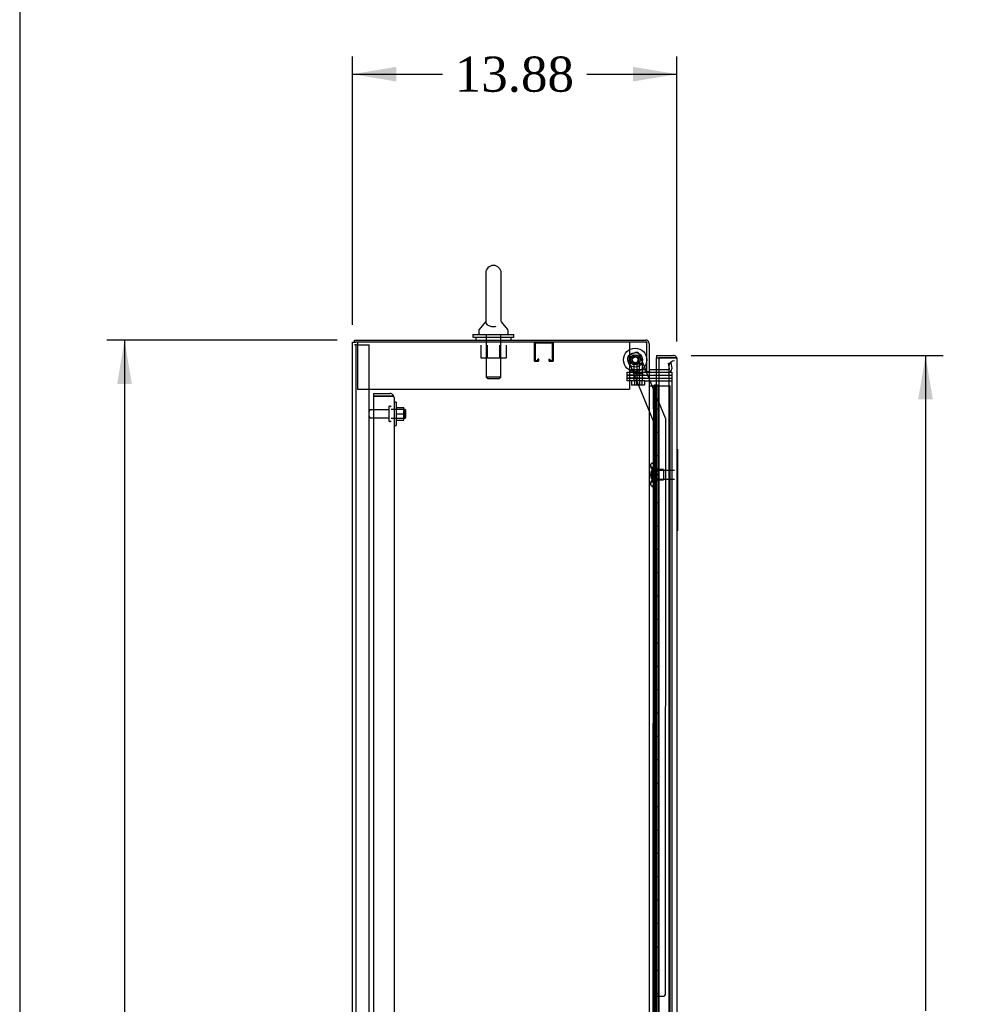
# Model space of a CAD drawing. Header units: inches. Extents: x 1 to 359, y -2 to 239.
# Tile 9 of 22: x 1 to 43, y 127 to 169. Entities that reach past the tile are written whole.
import ezdxf
from ezdxf.enums import TextEntityAlignment as Align
from ezdxf.lldxf.tags import DXFTag

# ---------------------------------------------------------------- set-up
doc = ezdxf.new("R2010")
doc.units = ezdxf.units.IN
doc.header["$MEASUREMENT"] = 0
for name, color, linetype in [('COM40565', 7, 'Continuous'), ('COM43133', 7, 'Continuous'), ('COM54746-56', 7, 'Continuous'), ('COM54837', 7, 'Continuous'), ('COM55702-58', 7, 'Continuous'), ('COM70096', 7, 'Continuous'), ('COM70099', 7, 'Continuous'), ('COM70108-2', 7, 'Continuous'), ('COM70219', 7, 'Continuous'), ('COM70839-2', 7, 'Continuous'), ('COM71153-2', 7, 'Continuous'), ('COM71155-5', 7, 'Continuous'), ('Default', 7, 'Continuous'), ('GSK86006', 7, 'Continuous'), ('LAB20183', 7, 'Continuous'), ('NTS16540', 7, 'Continuous'), ('NTS166105', 7, 'Continuous'), ('NTS166905', 7, 'Continuous'), ('NTS18147', 7, 'Continuous'), ('ROL87452', 7, 'Continuous'), ('RVT17786', 7, 'Continuous'), ('SCC180005', 7, 'Continuous'), ('SCS00680', 7, 'Continuous'), ('STD26094', 7, 'Continuous'), ('STD26265', 7, 'Continuous'), ('WAF25059', 7, 'Continuous'), ('WAF25362', 7, 'Continuous'), ('WAF25376', 7, 'Continuous'), ('WAM254785', 7, 'Continuous'), ('WAM30038', 7, 'Continuous')]:
    doc.layers.add(name, color=color, linetype=linetype)
doc.styles.add('SEACAD_Times_New_Roman', font='times.ttf')
tags = doc.linetypes.add('HIDDEN2', pattern=[0.1875, 0.125, -0.0625]).pattern_tags.tags
tags[6:7] = [DXFTag(74, 4), DXFTag(75, 0), DXFTag(340, '0'), DXFTag(46, 0.0), DXFTag(50, 0.0), DXFTag(44, 0.0), DXFTag(45, 0.0)]
tags[4:5] = [DXFTag(74, 4), DXFTag(75, 0), DXFTag(340, '0'), DXFTag(46, 0.0), DXFTag(50, 0.0), DXFTag(44, 0.0), DXFTag(45, 0.0)]
doc.dimstyles.new('HAMMOND_(STH_-_300x200)', dxfattribs={"dimtxt": 1.5, "dimasz": 1.875, "dimexe": 0.75, "dimexo": 0.75, "dimgap": 0.375, "dimtad": 0, "dimtih": 1, "dimtoh": 1, "dimzin": 0, "dimdsep": 46, "dimtxsty": 'SEACAD_Times_New_Roman', "dimblk1": '_SE_FILLED', "dimblk2": '_SE_FILLED', "dimsah": 1, "dimcen": 0.75, "dimadec": 0, "dimazin": 0, "dimtfac": 0.8, "dimtofl": 0, "dimtmove": 0, "dimatfit": 3, "dimfxl": 1, "dimtolj": 1, "dimtzin": 0, "dimarcsym": 0})

# ---------------------------------------------------------------- blocks, each defined once
blk = doc.blocks.new('SE3')
at = {"layer": 'COM40565', "color": 7, "linetype": 'HIDDEN2'}
for p, q in [((15.763, 155.627), (15.763, 155.442)), ((15.763, 155.442), (15.763, 153.627)), ((27.388, 155.627), (27.388, 155.442)), ((27.388, 155.442), (27.388, 153.627)), ((15.763, 153.627), (27.388, 153.627))]:
    blk.add_line(p, q, dxfattribs=at)
at = {"layer": 'COM43133', "color": 7, "linetype": 'HIDDEN2'}
for p, q in [((16.45, 153.442), (16.45, 153.317)), ((16.45, 153.442), (17.14, 153.442)), ((16.45, 153.317), (16.45, 97.567)), ((17.14, 153.317), (16.45, 153.317)), ((16.45, 153.317), (17.14, 153.317)), ((17.14, 153.317), (17.14, 153.317)), ((17.14, 153.317), (17.289, 153.317)), ((17.222, 153.317), (17.14, 153.317)), ((17.222, 153.317), (17.289, 153.366)), ((17.325, 153.257), (17.325, 97.627)), ((17.325, 153.257), (17.325, 153.257)), ((17.325, 153.257), (17.325, 153.257))]:
    blk.add_line(p, q, dxfattribs=at)
for start, end in [(36.194, 90), (0.1208, 36.194), (0, 0.0589)]:
    blk.add_arc((17.14, 153.257), 0.185, start, end, dxfattribs=at)
blk.add_open_spline([(17.289, 153.317), (17.301, 153.307), (17.31, 153.297), (17.319, 153.282), (17.321, 153.277), (17.324, 153.267), (17.325, 153.262), (17.325, 153.257)], degree=3, knots=[0, 0, 0, 0, 0.5, 0.5, 0.75, 0.75, 1, 1, 1, 1], dxfattribs=at)
at = {"layer": 'COM54746-56', "color": 7, "linetype": 'Continuous'}
for p, q in [((28.231, 153.766), (28.443, 153.766)), ((28.443, 153.766), (28.646, 153.766)), ((28.443, 152.766), (28.443, 153.766)), ((28.467, 153.775), (28.467, 153.801)), ((28.467, 153.801), (28.517, 153.801)), ((28.517, 153.775), (28.467, 153.775)), ((28.479, 153.775), (28.479, 153.766)), ((28.517, 153.801), (28.542, 153.801)), ((28.517, 153.775), (28.542, 153.775)), ((28.542, 153.801), (28.592, 153.801)), ((28.592, 153.775), (28.542, 153.775)), ((28.579, 153.766), (28.579, 153.775)), ((28.592, 153.801), (28.592, 153.775)), ((28.646, 153.766), (28.648, 153.766)), ((28.646, 152.766), (28.646, 153.766)), ((28.646, 152.766), (28.443, 152.766)), ((28.646, 152.766), (28.443, 152.766)), ((28.443, 151.766), (28.443, 152.766)), ((28.646, 151.766), (28.646, 152.766)), ((28.646, 151.766), (28.443, 151.766)), ((28.646, 151.766), (28.443, 151.766)), ((28.443, 150.766), (28.443, 151.766)), ((28.646, 150.766), (28.646, 151.766)), ((28.646, 150.766), (28.443, 150.766)), ((28.646, 150.766), (28.443, 150.766)), ((28.443, 149.766), (28.443, 150.766)), ((28.646, 149.766), (28.646, 150.766)), ((28.646, 149.766), (28.443, 149.766)), ((28.646, 149.766), (28.443, 149.766)), ((28.443, 148.766), (28.443, 149.766)), ((28.646, 148.766), (28.646, 149.766)), ((28.646, 148.766), (28.443, 148.766)), ((28.646, 148.766), (28.443, 148.766)), ((28.443, 147.766), (28.443, 148.766)), ((28.646, 147.766), (28.646, 148.766)), ((28.646, 147.766), (28.443, 147.766)), ((28.646, 147.766), (28.443, 147.766)), ((28.443, 146.766), (28.443, 147.766)), ((28.646, 146.766), (28.646, 147.766)), ((28.646, 146.766), (28.443, 146.766)), ((28.646, 146.766), (28.443, 146.766)), ((28.443, 145.766), (28.443, 146.766)), ((28.646, 145.766), (28.646, 146.766)), ((28.646, 145.766), (28.443, 145.766)), ((28.646, 145.766), (28.443, 145.766)), ((28.443, 144.766), (28.443, 145.766)), ((28.646, 144.766), (28.646, 145.766)), ((28.646, 144.766), (28.443, 144.766)), ((28.646, 144.766), (28.443, 144.766)), ((28.443, 143.766), (28.443, 144.766)), ((28.646, 143.766), (28.646, 144.766)), ((28.646, 143.766), (28.443, 143.766)), ((28.646, 143.766), (28.443, 143.766)), ((28.443, 142.766), (28.443, 143.766)), ((28.646, 142.766), (28.646, 143.766)), ((28.646, 142.766), (28.443, 142.766)), ((28.646, 142.766), (28.443, 142.766)), ((28.443, 141.766), (28.443, 142.766)), ((28.646, 141.766), (28.646, 142.766)), ((28.646, 141.766), (28.443, 141.766)), ((28.646, 141.766), (28.443, 141.766)), ((28.443, 140.766), (28.443, 141.766)), ((28.646, 140.766), (28.646, 141.766)), ((28.646, 140.766), (28.443, 140.766)), ((28.646, 140.766), (28.443, 140.766)), ((28.443, 139.766), (28.443, 140.766)), ((28.646, 139.766), (28.646, 140.766)), ((28.646, 139.766), (28.443, 139.766)), ((28.646, 139.766), (28.443, 139.766)), ((28.443, 138.766), (28.443, 139.766)), ((28.646, 138.766), (28.646, 139.766)), ((28.646, 138.766), (28.443, 138.766)), ((28.646, 138.766), (28.443, 138.766)), ((28.443, 137.766), (28.443, 138.766)), ((28.646, 137.766), (28.646, 138.766)), ((28.646, 137.766), (28.443, 137.766)), ((28.646, 137.766), (28.443, 137.766)), ((28.443, 136.766), (28.443, 137.766)), ((28.646, 136.766), (28.646, 137.766)), ((28.646, 136.766), (28.443, 136.766)), ((28.646, 136.766), (28.443, 136.766)), ((28.443, 135.766), (28.443, 136.766)), ((28.646, 135.766), (28.646, 136.766)), ((28.646, 135.766), (28.443, 135.766)), ((28.646, 135.766), (28.443, 135.766)), ((28.443, 134.766), (28.443, 135.766)), ((28.646, 134.766), (28.646, 135.766)), ((28.646, 134.766), (28.443, 134.766)), ((28.646, 134.766), (28.443, 134.766)), ((28.443, 133.766), (28.443, 134.766)), ((28.646, 133.766), (28.646, 134.766)), ((28.646, 133.766), (28.443, 133.766)), ((28.646, 133.766), (28.443, 133.766)), ((28.443, 132.766), (28.443, 133.766)), ((28.646, 132.766), (28.646, 133.766)), ((28.646, 132.766), (28.443, 132.766)), ((28.646, 132.766), (28.443, 132.766)), ((28.443, 131.766), (28.443, 132.766)), ((28.646, 131.766), (28.646, 132.766)), ((28.646, 131.766), (28.443, 131.766)), ((28.646, 131.766), (28.443, 131.766)), ((28.443, 130.766), (28.443, 131.766)), ((28.646, 130.766), (28.646, 131.766)), ((28.646, 130.766), (28.443, 130.766)), ((28.646, 130.766), (28.443, 130.766)), ((28.443, 129.766), (28.443, 130.766)), ((28.646, 129.766), (28.646, 130.766)), ((28.646, 129.766), (28.443, 129.766)), ((28.646, 129.766), (28.443, 129.766)), ((28.443, 128.766), (28.443, 129.766)), ((28.646, 128.766), (28.646, 129.766)), ((28.646, 128.766), (28.443, 128.766)), ((28.646, 128.766), (28.443, 128.766)), ((28.443, 127.766), (28.443, 128.766)), ((28.646, 127.766), (28.646, 128.766)), ((28.646, 127.766), (28.443, 127.766)), ((28.646, 127.766), (28.443, 127.766)), ((28.443, 126.766), (28.443, 127.766)), ((28.646, 126.766), (28.646, 127.766))]:
    blk.add_line(p, q, dxfattribs=at)
at = {"layer": 'COM54746-56', "color": 7, "linetype": 'HIDDEN2'}
for p, q in [((28.412, 153.766), (28.412, 152.766)), ((28.417, 152.766), (28.417, 153.766)), ((28.479, 153.766), (28.479, 97.766)), ((28.54, 153.766), (28.54, 152.766)), ((28.579, 97.766), (28.579, 153.766)), ((28.648, 153.766), (29.134, 153.766)), ((29.134, 97.766), (29.134, 153.766)), ((28.443, 152.766), (28.412, 152.766)), ((28.412, 152.766), (28.412, 151.766)), ((28.488, 152.766), (28.488, 151.766)), ((28.529, 152.766), (28.529, 151.766)), ((28.443, 151.766), (28.412, 151.766)), ((28.412, 151.766), (28.412, 150.766)), ((28.417, 150.766), (28.417, 151.766)), ((28.54, 151.766), (28.54, 150.766)), ((28.443, 150.766), (28.412, 150.766)), ((28.412, 150.766), (28.412, 149.766)), ((28.488, 150.766), (28.488, 149.766)), ((28.529, 150.766), (28.529, 149.766)), ((28.443, 149.766), (28.412, 149.766)), ((28.412, 149.766), (28.412, 148.766)), ((28.417, 148.766), (28.417, 149.766)), ((28.54, 149.766), (28.54, 148.766)), ((28.443, 148.766), (28.412, 148.766)), ((28.412, 148.766), (28.412, 147.766)), ((28.488, 148.766), (28.488, 147.766)), ((28.529, 148.766), (28.529, 147.766)), ((28.443, 147.766), (28.412, 147.766)), ((28.412, 147.766), (28.412, 146.766)), ((28.417, 146.766), (28.417, 147.766)), ((28.54, 147.766), (28.54, 146.766)), ((28.443, 146.766), (28.412, 146.766)), ((28.412, 146.766), (28.412, 145.766)), ((28.488, 146.766), (28.488, 145.766)), ((28.529, 146.766), (28.529, 145.766)), ((28.443, 145.766), (28.412, 145.766)), ((28.412, 145.766), (28.412, 144.766)), ((28.417, 144.766), (28.417, 145.766)), ((28.54, 145.766), (28.54, 144.766)), ((28.443, 144.766), (28.412, 144.766)), ((28.412, 144.766), (28.412, 143.766)), ((28.488, 144.766), (28.488, 143.766)), ((28.529, 144.766), (28.529, 143.766)), ((28.443, 143.766), (28.412, 143.766)), ((28.412, 143.766), (28.412, 142.766)), ((28.417, 142.766), (28.417, 143.766)), ((28.54, 143.766), (28.54, 142.766)), ((28.443, 142.766), (28.412, 142.766)), ((28.412, 142.766), (28.412, 141.766)), ((28.488, 142.766), (28.488, 141.766)), ((28.529, 142.766), (28.529, 141.766)), ((28.443, 141.766), (28.412, 141.766)), ((28.412, 141.766), (28.412, 140.766)), ((28.417, 140.766), (28.417, 141.766)), ((28.54, 141.766), (28.54, 140.766)), ((28.443, 140.766), (28.412, 140.766)), ((28.412, 140.766), (28.412, 139.766)), ((28.488, 140.766), (28.488, 139.766)), ((28.529, 140.766), (28.529, 139.766)), ((28.443, 139.766), (28.412, 139.766)), ((28.412, 139.766), (28.412, 138.766)), ((28.417, 138.766), (28.417, 139.766)), ((28.54, 139.766), (28.54, 138.766)), ((28.443, 138.766), (28.412, 138.766)), ((28.412, 138.766), (28.412, 137.766)), ((28.488, 138.766), (28.488, 137.766)), ((28.529, 138.766), (28.529, 137.766)), ((28.443, 137.766), (28.412, 137.766)), ((28.412, 137.766), (28.412, 136.766)), ((28.417, 136.766), (28.417, 137.766)), ((28.54, 137.766), (28.54, 136.766)), ((28.443, 136.766), (28.412, 136.766)), ((28.412, 136.766), (28.412, 135.766)), ((28.488, 136.766), (28.488, 135.766)), ((28.529, 136.766), (28.529, 135.766)), ((28.443, 135.766), (28.412, 135.766)), ((28.412, 135.766), (28.412, 134.766)), ((28.417, 134.766), (28.417, 135.766)), ((28.54, 135.766), (28.54, 134.766)), ((28.443, 134.766), (28.412, 134.766)), ((28.412, 134.766), (28.412, 133.766)), ((28.488, 134.766), (28.488, 133.766)), ((28.529, 134.766), (28.529, 133.766)), ((28.443, 133.766), (28.412, 133.766)), ((28.412, 133.766), (28.412, 132.766)), ((28.417, 132.766), (28.417, 133.766)), ((28.54, 133.766), (28.54, 132.766)), ((28.443, 132.766), (28.412, 132.766)), ((28.412, 132.766), (28.412, 131.766)), ((28.488, 132.766), (28.488, 131.766)), ((28.529, 132.766), (28.529, 131.766)), ((28.443, 131.766), (28.412, 131.766)), ((28.412, 131.766), (28.412, 130.766)), ((28.417, 130.766), (28.417, 131.766)), ((28.54, 131.766), (28.54, 130.766)), ((28.443, 130.766), (28.412, 130.766)), ((28.412, 130.766), (28.412, 129.766)), ((28.488, 130.766), (28.488, 129.766)), ((28.529, 130.766), (28.529, 129.766)), ((28.443, 129.766), (28.412, 129.766)), ((28.412, 129.766), (28.412, 128.766)), ((28.417, 128.766), (28.417, 129.766)), ((28.54, 129.766), (28.54, 128.766)), ((28.443, 128.766), (28.412, 128.766)), ((28.412, 128.766), (28.412, 127.766)), ((28.488, 128.766), (28.488, 127.766)), ((28.529, 128.766), (28.529, 127.766)), ((28.443, 127.766), (28.412, 127.766)), ((28.412, 127.766), (28.412, 126.766)), ((28.417, 126.766), (28.417, 127.766)), ((28.54, 127.766), (28.54, 126.766))]:
    blk.add_line(p, q, dxfattribs=at)
at = {"layer": 'COM54837', "color": 7, "linetype": 'HIDDEN2'}
for p, q in [((23.323, 155.584), (23.323, 154.857)), ((23.363, 155.584), (23.363, 154.857)), ((24.093, 155.587), (23.366, 155.587)), ((24.096, 154.857), (24.096, 155.584)), ((24.136, 154.857), (24.136, 155.584)), ((23.366, 154.854), (23.468, 154.854)), ((23.366, 154.814), (23.468, 154.814)), ((23.471, 154.857), (23.471, 154.908)), ((23.511, 154.908), (23.471, 154.908)), ((23.511, 154.857), (23.511, 154.908)), ((23.948, 154.908), (23.948, 154.857)), ((23.948, 154.908), (23.988, 154.908)), ((23.988, 154.908), (23.988, 154.857)), ((23.991, 154.854), (24.093, 154.854)), ((23.991, 154.814), (24.093, 154.814))]:
    blk.add_line(p, q, dxfattribs=at)
for centre, radius, start, end in [((23.366, 155.584), 0.043, 90, 180), ((23.366, 155.584), 0.003, 90, 180), ((24.093, 155.584), 0.043, 0, 90), ((24.093, 155.584), 0.003, 0, 90), ((23.366, 154.857), 0.043, 180, 270), ((23.366, 154.857), 0.003, 180, 270), ((23.468, 154.857), 0.003, 270, 0), ((23.468, 154.857), 0.043, 270, 0), ((23.991, 154.857), 0.043, 180, 270), ((23.991, 154.857), 0.003, 180, 270), ((24.093, 154.857), 0.003, 270, 0), ((24.093, 154.857), 0.043, 270, 0)]:
    blk.add_arc(centre, radius, start, end, dxfattribs=at)
at = {"layer": 'COM55702-58', "color": 7, "linetype": 'HIDDEN2'}
for p, q in [((15.71, 155.524), (15.638, 155.524)), ((15.71, 95.774), (15.71, 155.524)), ((15.71, 155.524), (15.826, 155.524)), ((15.826, 155.524), (16.076, 155.524)), ((16.076, 155.524), (16.263, 155.524)), ((16.263, 95.774), (16.263, 155.524))]:
    blk.add_line(p, q, dxfattribs=at)
at = {"layer": 'COM70096', "color": 7, "linetype": 'HIDDEN2'}
for p, q in [((27.299, 154.222), (27.299, 154.347)), ((27.299, 154.347), (28.049, 154.347)), ((28.049, 154.222), (27.299, 154.222)), ((28.049, 154.347), (28.088, 154.347)), ((28.049, 154.222), (29.198, 154.222))]:
    blk.add_line(p, q, dxfattribs=at)
at = {"layer": 'COM70099', "color": 7, "linetype": 'HIDDEN2'}
for p, q in [((27.299, 153.972), (27.299, 154.097)), ((27.299, 154.097), (28.049, 154.097)), ((28.049, 153.972), (27.299, 153.972)), ((28.049, 154.097), (29.198, 154.097)), ((28.049, 153.972), (29.198, 153.972))]:
    blk.add_line(p, q, dxfattribs=at)
at = {"layer": 'COM70108-2', "color": 7, "linetype": 'Continuous'}
for p, q in [((15.638, 155.722), (28.088, 155.722)), ((15.638, 155.627), (15.638, 155.722)), ((28.231, 155.579), (28.231, 154.377)), ((28.136, 154.377), (28.231, 154.377)), ((28.648, 154.442), (28.279, 154.442))]:
    blk.add_line(p, q, dxfattribs=at)
at = {"layer": 'COM70108-2', "color": 7, "linetype": 'HIDDEN2'}
for p, q in [((29.064, 154.727), (29.157, 154.744)), ((29.104, 154.498), (29.064, 154.727)), ((29.157, 154.744), (29.198, 154.515)), ((29.057, 154.442), (28.648, 154.442)), ((29.104, 154.48), (29.104, 154.498)), ((29.198, 154.515), (29.2, 154.497))]:
    blk.add_line(p, q, dxfattribs=at)
at = {"layer": 'COM70108-2', "color": 7, "linetype": 'Continuous'}
for centre, radius, start, end in [((28.088, 155.579), 0.143, 0, 90), ((28.279, 154.49), 0.143, 232.2051, 270), ((28.279, 154.49), 0.048, 180, 270)]:
    blk.add_arc(centre, radius, start, end, dxfattribs=at)
at = {"layer": 'COM70108-2', "color": 7, "linetype": 'HIDDEN2'}
for centre, radius, start, end in [((28.088, 155.579), 0.048, 0, 90), ((29.057, 154.49), 0.143, 270, 2.8653), ((29.057, 154.49), 0.048, 270, 348.2832)]:
    blk.add_arc(centre, radius, start, end, dxfattribs=at)
at = {"layer": 'COM70219', "color": 7, "linetype": 'HIDDEN2'}
for p, q in [((29.073, 154.589), (29.073, 154.339)), ((29.073, 154.339), (29.073, 97.192))]:
    blk.add_line(p, q, dxfattribs=at)
blk.add_arc((29.323, 154.589), 0.25, 90, 180, dxfattribs=at)
at = {"layer": 'COM70839-2', "color": 7, "linetype": 'HIDDEN2'}
for p, q in [((27.384, 155.076), (27.644, 155.184)), ((27.384, 155.076), (27.644, 155.184)), ((28.113, 154.377), (27.807, 155.116)), ((28.113, 154.377), (27.807, 155.116)), ((28.416, 152.257), (27.317, 154.913)), ((28.416, 152.257), (27.317, 154.913)), ((28.938, 152.385), (28.126, 154.347)), ((28.938, 152.385), (28.126, 154.347)), ((28.403, 126.41), (28.416, 152.257)), ((28.416, 152.257), (28.416, 152.257)), ((28.935, 127.785), (28.947, 152.337)), ((28.947, 152.337), (28.947, 152.337)), ((28.599, 127.66), (28.81, 127.66)), ((28.599, 127.66), (28.81, 127.66)), ((28.473, 126.522), (28.473, 127.535))]:
    blk.add_line(p, q, dxfattribs=at)
at = {"layer": 'COM70839-2', "color": 7, "linetype": 'Continuous'}
blk.add_line((28.126, 154.347), (28.113, 154.377), dxfattribs=at)
blk.add_line((28.126, 154.347), (28.113, 154.377), dxfattribs=at)
at = {"layer": 'COM70839-2', "color": 7, "linetype": 'HIDDEN2'}
blk.add_circle((27.636, 154.876), 0.129, dxfattribs=at)
blk.add_circle((27.636, 154.876), 0.129, dxfattribs=at)
for centre, start, end in [((27.432, 154.961), 112.4825, 202.4825), ((27.432, 154.961), 112.4825, 202.4825), ((27.692, 155.068), 22.4825, 112.4825), ((27.692, 155.068), 22.4825, 112.4825), ((28.822, 152.337), 359.9705, 22.4825), ((28.822, 152.337), 359.9705, 22.4825), ((28.598, 127.535), 89.9705, 179.9705), ((28.598, 127.535), 89.9705, 179.9705), ((28.81, 127.785), 269.9705, 359.9705), ((28.81, 127.785), 269.9705, 359.9705)]:
    blk.add_arc(centre, 0.125, start, end, dxfattribs=at)
at = {"layer": 'COM71153-2', "color": 7, "linetype": 'Continuous'}
for p, q in [((28.543, 155.059), (28.543, 154.964)), ((28.543, 155.059), (29.275, 155.059)), ((28.543, 154.442), (28.543, 154.964)), ((28.543, 154.964), (28.648, 154.964)), ((28.543, 154.964), (29.275, 154.964)), ((28.648, 154.964), (28.648, 96.567)), ((29.275, 154.964), (28.648, 154.964)), ((29.275, 154.964), (29.389, 154.964)), ((29.338, 154.964), (29.275, 154.964)), ((29.275, 154.964), (29.275, 154.964)), ((29.338, 154.964), (29.389, 155.003)), ((29.418, 154.916), (29.418, 96.615)), ((29.418, 154.916), (29.418, 154.916)), ((29.418, 154.916), (29.418, 154.916))]:
    blk.add_line(p, q, dxfattribs=at)
at = {"layer": 'COM71153-2', "color": 7, "linetype": 'HIDDEN2'}
blk.add_line((28.543, 96.877), (28.543, 154.442), dxfattribs=at)
at = {"layer": 'COM71153-2', "color": 7, "linetype": 'Continuous'}
for start, end in [(37.5036, 90), (0.1561, 37.5036), (0, 0.0762)]:
    blk.add_arc((29.275, 154.916), 0.143, start, end, dxfattribs=at)
blk.add_open_spline([(29.389, 154.964), (29.398, 154.956), (29.405, 154.948), (29.413, 154.936), (29.415, 154.932), (29.417, 154.924), (29.418, 154.92), (29.418, 154.916)], degree=3, knots=[0, 0, 0, 0, 0.5, 0.5, 0.75, 0.75, 1, 1, 1, 1], dxfattribs=at)
at = {"layer": 'COM71155-5', "color": 7, "linetype": 'Continuous'}
for p, q in [((15.543, 95.692), (15.543, 155.627)), ((15.543, 155.627), (15.686, 155.627)), ((28.136, 155.627), (15.686, 155.627)), ((28.136, 154.377), (28.136, 155.627)), ((28.088, 154.377), (28.088, 154.347)), ((28.088, 154.377), (28.136, 154.377)), ((28.088, 154.347), (28.231, 154.347)), ((28.231, 154.347), (28.231, 96.972)), ((28.279, 154.347), (28.231, 154.347)), ((28.279, 154.347), (28.648, 154.347))]:
    blk.add_line(p, q, dxfattribs=at)
at = {"layer": 'COM71155-5', "color": 7, "linetype": 'HIDDEN2'}
for p, q in [((28.648, 154.347), (29.198, 154.347)), ((29.198, 154.347), (29.198, 96.972))]:
    blk.add_line(p, q, dxfattribs=at)
at = {"layer": 'GSK86006', "color": 7, "linetype": 'HIDDEN2'}
for p, q in [((27.299, 154.097), (27.299, 154.222)), ((27.299, 154.222), (28.049, 154.222)), ((28.049, 154.222), (29.198, 154.222)), ((28.049, 154.097), (27.299, 154.097)), ((28.049, 154.097), (29.198, 154.097))]:
    blk.add_line(p, q, dxfattribs=at)
at = {"layer": 'LAB20183', "color": 7, "linetype": 'Continuous'}
for p, q in [((29.448, 151.059), (29.418, 151.059)), ((29.448, 151.059), (29.448, 150.684)), ((29.448, 150.684), (29.448, 147.934)), ((29.465, 150.511), (29.448, 150.511)), ((29.463, 150.503), (29.448, 150.503)), ((29.463, 150.491), (29.448, 150.491)), ((29.463, 150.489), (29.448, 150.489)), ((29.463, 150.478), (29.448, 150.478)), ((29.463, 150.476), (29.448, 150.476)), ((29.463, 150.497), (29.463, 150.503)), ((29.463, 150.478), (29.463, 150.489)), ((29.463, 150.479), (29.463, 150.482)), ((29.463, 150.302), (29.463, 150.476)), ((29.463, 150.451), (29.465, 150.451)), ((29.465, 150.37), (29.463, 150.37)), ((29.465, 150.319), (29.463, 150.319)), ((29.463, 150.302), (29.448, 150.302)), ((29.463, 150.3), (29.448, 150.3)), ((29.463, 150.287), (29.448, 150.287)), ((29.463, 150.287), (29.448, 150.287)), ((29.448, 150.282), (29.465, 150.282)), ((29.465, 150.317), (29.463, 150.317)), ((29.463, 150.289), (29.463, 150.3)), ((29.448, 147.934), (29.448, 147.559)), ((29.448, 147.559), (29.418, 147.559))]:
    blk.add_line(p, q, dxfattribs=at)
at = {"layer": 'NTS16540', "color": 7, "linetype": 'HIDDEN2'}
for p, q in [((27.573, 154.447), (27.448, 154.447)), ((27.448, 154.347), (27.448, 154.447)), ((27.552, 154.347), (27.552, 154.317)), ((27.562, 154.307), (27.687, 154.307)), ((28.073, 154.447), (27.573, 154.447)), ((27.573, 154.347), (27.573, 154.447)), ((27.677, 154.347), (27.677, 154.317)), ((27.687, 154.307), (27.96, 154.307)), ((27.845, 154.317), (27.845, 154.347)), ((27.948, 154.347), (27.948, 154.447)), ((27.97, 154.317), (27.97, 154.347)), ((28.073, 154.347), (28.073, 154.447))]:
    blk.add_line(p, q, dxfattribs=at)
for centre, start, end in [((27.562, 154.317), 180, 270), ((27.687, 154.317), 180, 270), ((27.835, 154.317), 270, 0), ((27.96, 154.317), 270, 0)]:
    blk.add_arc(centre, 0.01, start, end, dxfattribs=at)
at = {"layer": 'NTS166105', "color": 7, "linetype": 'HIDDEN2'}
for p, q in [((17.421, 152.843), (17.741, 152.843)), ((17.421, 152.568), (17.741, 152.568)), ((17.741, 152.568), (17.741, 152.843)), ((17.741, 152.293), (17.741, 152.568)), ((17.421, 152.293), (17.741, 152.293))]:
    blk.add_line(p, q, dxfattribs=at)
at = {"layer": 'NTS166905', "color": 7, "linetype": 'HIDDEN2'}
for p, q in [((21.041, 155.502), (21.041, 154.957)), ((21.313, 155.502), (21.313, 154.957)), ((21.839, 155.502), (21.839, 154.957)), ((22.113, 155.502), (22.113, 154.957)), ((21.041, 154.957), (21.313, 154.957)), ((21.313, 154.957), (21.839, 154.957)), ((21.839, 154.957), (22.113, 154.957))]:
    blk.add_line(p, q, dxfattribs=at)
at = {"layer": 'NTS18147', "color": 7, "linetype": 'HIDDEN2'}
for p, q in [((28.29, 150.365), (28.29, 150.31)), ((28.352, 150.459), (28.352, 150.464)), ((28.415, 150.464), (28.352, 150.464)), ((28.352, 150.459), (28.415, 150.459)), ((28.415, 150.459), (28.415, 150.464)), ((28.415, 150.271), (28.415, 150.459)), ((28.352, 150.271), (28.352, 150.153)), ((28.415, 150.271), (28.352, 150.271)), ((28.352, 150.153), (28.415, 150.153)), ((28.415, 150.153), (28.415, 150.271)), ((28.853, 150.184), (28.415, 150.184)), ((28.415, 149.775), (28.415, 150.153)), ((28.853, 150.184), (28.853, 149.744)), ((28.29, 149.618), (28.29, 149.563)), ((28.352, 149.775), (28.352, 149.657)), ((28.415, 149.775), (28.352, 149.775)), ((28.352, 149.657), (28.415, 149.657)), ((28.415, 149.657), (28.415, 149.775)), ((28.415, 149.744), (28.853, 149.744)), ((28.415, 149.469), (28.415, 149.657)), ((28.352, 149.469), (28.352, 149.464)), ((28.415, 149.469), (28.352, 149.469)), ((28.352, 149.464), (28.415, 149.464)), ((28.415, 149.469), (28.415, 149.464))]:
    blk.add_line(p, q, dxfattribs=at)
blk.add_arc((28.608, 149.964), 0.318, 143.6338, 216.3662, dxfattribs=at)
for centre, start_param, end_param in [((28.608, 150.365), 2.506883, 3.776302), ((28.608, 150.31), 3.141593, 3.776302), ((28.608, 149.563), 2.506883, 3.776302), ((28.608, 149.618), 2.506883, 3.141593)]:
    blk.add_ellipse(centre, major_axis=(0.318, 0), ratio=0.5, start_param=start_param, end_param=end_param, dxfattribs=at)
at = {"layer": 'ROL87452', "color": 7, "linetype": 'HIDDEN2'}
for radius in [0.5, 0.5, 0.206]:
    blk.add_circle((27.636, 154.876), radius, dxfattribs=at)
at = {"layer": 'RVT17786', "color": 7, "linetype": 'HIDDEN2'}
for radius in [0.217, 0.217, 0.125]:
    blk.add_circle((27.636, 154.876), radius, dxfattribs=at)
at = {"layer": 'SCC180005', "color": 7, "linetype": 'HIDDEN2'}
for p, q in [((27.575, 154.722), (27.7, 154.722)), ((27.575, 154.722), (27.575, 153.972)), ((27.7, 154.722), (27.946, 154.722)), ((27.7, 154.722), (27.7, 153.972)), ((27.821, 153.972), (27.821, 154.722)), ((27.946, 153.972), (27.946, 154.722)), ((27.482, 153.972), (27.482, 153.798)), ((27.607, 153.798), (27.482, 153.798)), ((27.607, 153.972), (27.607, 153.798)), ((27.823, 153.798), (27.607, 153.798)), ((27.698, 153.972), (27.698, 153.798)), ((27.823, 153.972), (27.823, 153.798)), ((28.039, 153.798), (27.823, 153.798)), ((27.914, 153.972), (27.914, 153.798)), ((28.039, 153.972), (28.039, 153.798))]:
    blk.add_line(p, q, dxfattribs=at)
at = {"layer": 'SCS00680', "color": 7, "linetype": 'Continuous'}
for p, q in [((21.245, 158.581), (21.245, 156.511)), ((21.907, 156.511), (21.907, 158.581)), ((21.236, 156.5), (20.965, 156.174)), ((21.241, 156.507), (21.237, 156.502)), ((22.187, 156.174), (21.916, 156.5)), ((20.951, 156.135), (20.951, 156.016)), ((22.201, 156.016), (22.201, 156.135))]:
    blk.add_line(p, q, dxfattribs=at)
at = {"layer": 'SCS00680', "color": 7, "linetype": 'HIDDEN2'}
for p, q in [((21.264, 155.956), (21.264, 154.141)), ((21.888, 154.141), (21.888, 155.956)), ((21.888, 154.141), (21.264, 154.141)), ((21.264, 154.141), (21.324, 154.081)), ((21.828, 154.081), (21.888, 154.141)), ((21.324, 154.081), (21.828, 154.081))]:
    blk.add_line(p, q, dxfattribs=at)
at = {"layer": 'SCS00680', "color": 7, "linetype": 'Continuous'}
for centre, radius, start, end in [((21.576, 158.581), 0.331, 0, 180), ((21.928, 156.516), 0.0191, 206.8456, 231.1251), ((21.011, 156.135), 0.06, 140.3214, 180), ((21.011, 156.016), 0.06, 180, 270), ((22.141, 156.016), 0.06, 270, 0), ((22.141, 156.135), 0.06, 0, 39.6786)]:
    blk.add_arc(centre, radius, start, end, dxfattribs=at)
blk.add_open_spline([(21.245, 156.516), (21.245, 156.513), (21.245, 156.509), (21.245, 156.496), (21.246, 156.484), (21.255, 156.447), (21.268, 156.419), (21.319, 156.366), (21.356, 156.342), (21.458, 156.307), (21.522, 156.296), (21.624, 156.298), (21.661, 156.303), (21.694, 156.31)], degree=3, knots=[0.7032162, 0.7032162, 0.7032162, 0.7032162, 0.71875, 0.71875, 0.75, 0.75, 0.8125, 0.8125, 0.875, 0.875, 0.9375, 0.9375, 0.9737303, 0.9737303, 0.9737303, 0.9737303], dxfattribs=at)
at = {"layer": 'STD26094', "color": 7, "linetype": 'HIDDEN2'}
for p, q in [((17.1, 152.862), (17.1, 152.272)), ((17.17, 152.892), (17.13, 152.892)), ((17.1, 152.732), (16.323, 152.732)), ((17.788, 152.755), (17.2, 152.755)), ((17.788, 152.755), (17.788, 152.38)), ((17.825, 152.717), (17.788, 152.755)), ((17.825, 152.417), (17.825, 152.717)), ((16.323, 152.402), (17.1, 152.402)), ((17.13, 152.242), (17.17, 152.242)), ((17.2, 152.38), (17.788, 152.38)), ((17.788, 152.38), (17.825, 152.417))]:
    blk.add_line(p, q, dxfattribs=at)
for centre, radius, start, end in [((17.13, 152.862), 0.03, 90, 180), ((17.17, 152.862), 0.03, 0, 90), ((16.323, 152.672), 0.06, 90, 180), ((16.323, 152.462), 0.06, 180, 270), ((17.13, 152.272), 0.03, 180, 270), ((17.17, 152.272), 0.03, 270, 0)]:
    blk.add_arc(centre, radius, start, end, dxfattribs=at)
at = {"layer": 'STD26265', "color": 7, "linetype": 'HIDDEN2'}
for p, q in [((28.358, 150.149), (28.323, 150.114)), ((28.323, 150.114), (28.323, 149.814)), ((28.358, 149.779), (28.358, 150.149)), ((29.323, 150.149), (28.358, 150.149)), ((28.323, 149.814), (28.358, 149.779)), ((28.358, 149.779), (29.323, 149.779))]:
    blk.add_line(p, q, dxfattribs=at)
at = {"layer": 'WAF25059', "color": 7, "linetype": 'HIDDEN2'}
for p, q in [((17.421, 153.067), (17.325, 153.067)), ((17.421, 153.067), (17.421, 152.067)), ((17.325, 152.067), (17.421, 152.067))]:
    blk.add_line(p, q, dxfattribs=at)
at = {"layer": 'WAF25362', "color": 7, "linetype": 'Continuous'}
for p, q in [((20.701, 155.956), (22.451, 155.956)), ((20.701, 155.956), (20.701, 155.847)), ((20.701, 155.847), (22.451, 155.847)), ((22.451, 155.847), (22.451, 155.956))]:
    blk.add_line(p, q, dxfattribs=at)
at = {"layer": 'WAF25376', "color": 7, "linetype": 'HIDDEN2'}
for radius in [0.315, 0.14]:
    blk.add_circle((27.636, 154.876), radius, dxfattribs=at)
for radius, start, end in [(0.14, 71.6744, 113.7846), (0.315, 175.6162, 182.7627), (0.14, 343.3898, 0), (0.14, 0, 2.7552)]:
    blk.add_arc((27.636, 154.876), radius, start, end, dxfattribs=at)
at = {"layer": 'WAM254785', "color": 7, "linetype": 'Continuous'}
for p, q in [((20.826, 155.847), (20.826, 155.722)), ((22.326, 155.722), (22.326, 155.847))]:
    blk.add_line(p, q, dxfattribs=at)
at = {"layer": 'WAM30038', "color": 7, "linetype": 'HIDDEN2'}
for p, q in [((28.54, 149.589), (28.54, 150.339)), ((28.564, 150.339), (28.54, 150.339)), ((28.564, 149.589), (28.564, 150.339)), ((28.579, 150.146), (28.612, 150.125)), ((28.628, 150.138), (28.583, 150.166)), ((28.583, 150.141), (28.628, 150.113)), ((28.628, 149.982), (28.583, 149.982)), ((28.583, 149.947), (28.628, 149.947)), ((28.612, 150.125), (28.628, 150.138)), ((28.628, 150.192), (28.628, 150.138)), ((28.628, 150.113), (28.628, 149.982)), ((28.628, 149.947), (28.628, 149.815)), ((28.54, 149.589), (28.564, 149.589)), ((28.612, 149.803), (28.579, 149.782)), ((28.628, 149.815), (28.583, 149.787)), ((28.583, 149.762), (28.628, 149.79)), ((28.628, 149.79), (28.612, 149.803)), ((28.628, 149.79), (28.628, 149.736))]:
    blk.add_line(p, q, dxfattribs=at)
for centre, radius, start, end in [((29.151, 150.87), 0.854, 226.5547, 228.2901), ((28.582, 149.963), 0.0182, 87.1609, 177.9942), ((28.582, 149.965), 0.0181, 181.7718, 273.073), ((29.149, 149.061), 0.85, 131.7058, 133.4493)]:
    blk.add_arc(centre, radius, start, end, dxfattribs=at)
for points, knots in [([(28.564, 150.166), (28.564, 150.164), (28.565, 150.162), (28.567, 150.157), (28.569, 150.154), (28.575, 150.148), (28.579, 150.144), (28.583, 150.141)], [0, 0, 0, 0, 0.25, 0.25, 0.5, 0.5, 1, 1, 1, 1]), ([(28.583, 150.166), (28.581, 150.167), (28.579, 150.169), (28.575, 150.17), (28.573, 150.171), (28.57, 150.171), (28.57, 150.171), (28.57, 150.171)], [0, 0, 0, 0, 0.25, 0.25, 0.5, 0.5, 0.5626015, 0.5626015, 0.5626015, 0.5626015]), ([(28.583, 150.232), (28.585, 150.23), (28.587, 150.229), (28.589, 150.227), (28.602, 150.215), (28.615, 150.204), (28.628, 150.192)], [0, 0, 0, 0, 0.141448, 0.141448, 0.141448, 1, 1, 1, 1]), ([(28.583, 149.787), (28.581, 149.785), (28.579, 149.784), (28.575, 149.78), (28.573, 149.778), (28.569, 149.774), (28.567, 149.771), (28.565, 149.767), (28.564, 149.764), (28.564, 149.762)], [0, 0, 0, 0, 0.25, 0.25, 0.5, 0.5, 0.75, 0.75, 1, 1, 1, 1]), ([(28.57, 149.757), (28.57, 149.757), (28.57, 149.757), (28.575, 149.757), (28.579, 149.759), (28.583, 149.762)], [0.4389304, 0.4389304, 0.4389304, 0.4389304, 0.5, 0.5, 1, 1, 1, 1]), ([(28.628, 149.736), (28.615, 149.724), (28.602, 149.713), (28.589, 149.701), (28.587, 149.7), (28.585, 149.698), (28.583, 149.696)], [0, 0, 0, 0, 0.858552, 0.858552, 0.858552, 1, 1, 1, 1])]:
    blk.add_open_spline(points, degree=3, knots=knots, dxfattribs=at)
blk = doc.blocks.new('DMBLK4432')
at = {"layer": 'Default', "linetype": 'Continuous'}
for points in [[(17.418, 167.405), (15.543, 167.093), (17.418, 166.78)], [(27.543, 167.405), (27.543, 166.78), (29.418, 167.093)]]:
    blk.add_hatch(color=7, dxfattribs=at).paths.add_polyline_path(points)
at = {"layer": 'Default', "color": 7, "linetype": 'Continuous'}
for p, q in [((15.543, 156.377), (15.543, 167.843)), ((29.418, 155.666), (29.418, 167.843)), ((15.543, 167.093), (19.396, 167.093)), ((25.565, 167.093), (29.418, 167.093))]:
    blk.add_line(p, q, dxfattribs=at)
at = {"layer": 'Default', "color": 7, "linetype": 'Continuous', "style": 'SEACAD_Times_New_Roman'}
blk.add_text('13.88', height=1.5, dxfattribs=at).set_placement((19.921, 167.843), align=Align.TOP_LEFT)
blk = doc.blocks.new('_SE_FILLED')
at = {"color": 0}
blk.add_line((0, 0), (-1, 0), dxfattribs=at)
blk.add_solid([(0, 0), (-1, -0.1665), (-1, 0.1665), (0, 0)], dxfattribs=at)
blk = doc.blocks.new('DMBLK4433')
at = {"layer": 'Default', "linetype": 'Continuous'}
for points in [[(5.488, 153.847), (6.113, 153.847), (5.801, 155.722)], [(5.488, 85.472), (5.801, 83.597), (6.113, 85.472)]]:
    blk.add_hatch(color=7, dxfattribs=at).paths.add_polyline_path(points)
at = {"layer": 'Default', "color": 7, "linetype": 'Continuous'}
for p, q in [((14.888, 155.722), (5.051, 155.722)), ((5.801, 155.722), (5.801, 120.935)), ((5.801, 118.91), (5.801, 83.597)), ((14.888, 83.597), (5.051, 83.597))]:
    blk.add_line(p, q, dxfattribs=at)
at = {"layer": 'Default', "color": 7, "linetype": 'Continuous', "style": 'SEACAD_Times_New_Roman'}
blk.add_text('72.13', height=1.5, dxfattribs=at).set_placement((3.242, 120.41), align=Align.TOP_LEFT)
blk = doc.blocks.new('DMBLK4434')
at = {"layer": 'Default', "linetype": 'Continuous'}
for points in [[(40.362, 153.184), (40.049, 155.059), (39.737, 153.184)], [(40.362, 98.347), (39.737, 98.347), (40.049, 96.472)]]:
    blk.add_hatch(color=7, dxfattribs=at).paths.add_polyline_path(points)
at = {"layer": 'Default', "color": 7, "linetype": 'Continuous'}
for p, q in [((30.025, 155.059), (40.799, 155.059)), ((40.049, 155.059), (40.049, 127.041)), ((40.049, 122.766), (40.049, 96.472)), ((30.025, 96.472), (40.799, 96.472))]:
    blk.add_line(p, q, dxfattribs=at)
at = {"layer": 'Default', "color": 7, "linetype": 'Continuous', "style": 'SEACAD_Times_New_Roman'}
for s, p in [('58.59', (37.49, 126.516)), ('DOOR', (36.904, 124.266))]:
    blk.add_text(s, height=1.5, dxfattribs=at).set_placement(p, align=Align.TOP_LEFT)
blk = doc.blocks.new('BORDER')
at = {"layer": 'Default', "color": 7, "linetype": 'Continuous'}
blk.add_line((-41.86, 27.86), (-41.86, 0), dxfattribs=at)

msp = doc.modelspace()

# ---------------------------------------------------------------- block references
at = {"layer": 'Default', "color": 7, "xscale": 8.55, "yscale": 8.55, "zscale": 8.55}
msp.add_blockref('BORDER', (359.223, 0.67), dxfattribs=at)
at = {"layer": 'Default'}
msp.add_blockref('SE3', (0, 0), dxfattribs=at)

# ---------------------------------------------------------------- dimensions: what is measured, and where the dimension line sits
at = {"layer": 'Default', "color": 7, "linetype": 'Continuous'}
dim = msp.add_linear_dim(base=(29.418088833, 167.092864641), p1=(15.543088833, 155.627068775), p2=(29.418088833, 154.916068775), text='\\A1;<>', dimstyle='HAMMOND_(STH_-_300x200)', dxfattribs=at)
dim.commit()
dim.dimension.update_dxf_attribs({"geometry": 'DMBLK4432', "text_midpoint": (22.48058901, 167.092864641), "dimtype": 160})
for base, p1, p2, angle, text, picture, middle in [((5.800926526, 155.722068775), (15.638088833, 155.722068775), (15.638167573, 83.597068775), 270.000062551, '\\A1;<>', 'DMBLK4433', (5.800926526, 119.659569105)), ((40.049, 155.059), (28.543, 155.059), (28.543, 96.472), 270, '\\A1;<>\\PDOOR', 'DMBLK4434', (40.049, 125.766))]:
    dim = msp.add_linear_dim(base=base, p1=p1, p2=p2, angle=angle, text=text, dimstyle='HAMMOND_(STH_-_300x200)', dxfattribs=at)
    dim.commit()
    dim.dimension.update_dxf_attribs({"geometry": picture, "text_midpoint": middle, "dimtype": 161})

doc.saveas('drawing.dxf')
